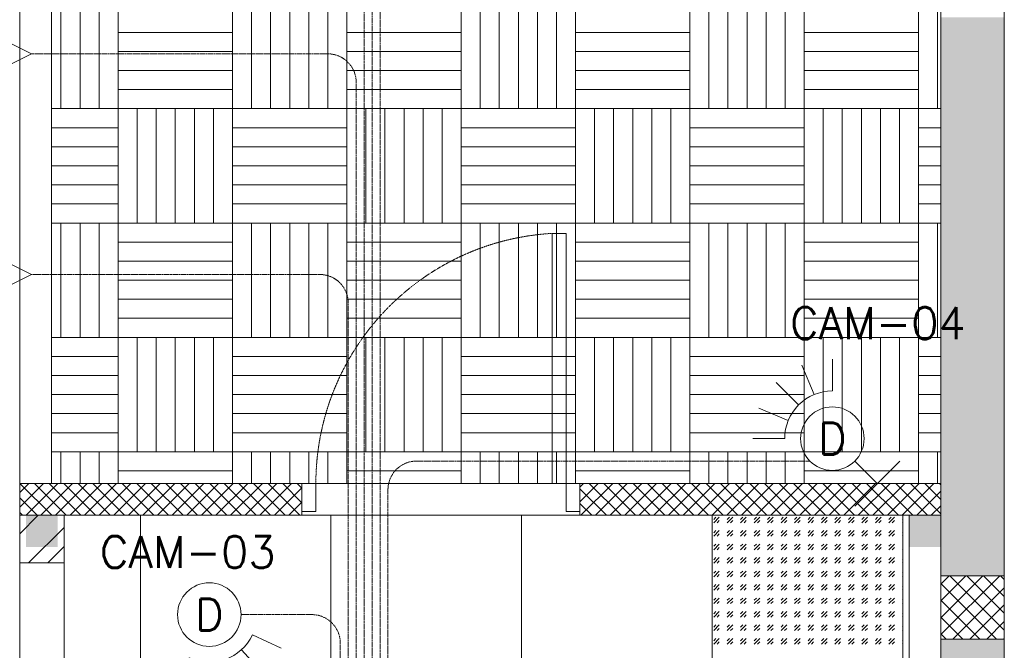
# Model space of a CAD drawing. Header units: millimetres. Extents: x -150 to 17700, y -13097 to 13830.
# Tile 65 of 67: x 14450 to 17550, y 9095 to 11080. Entities that reach past the tile are written whole.
import ezdxf
from ezdxf.enums import TextEntityAlignment as Align

# ---------------------------------------------------------------- set-up
doc = ezdxf.new("R2010")
doc.units = ezdxf.units.MM
doc.header["$MEASUREMENT"] = 0
for name, pattern in [('HIDDENX2', [0.75, 0.5, -0.25]), ('RCP XREF$0$( Hidden )', [0.375, 0.25, -0.125]), ('RCP XREF$0$HIDDEN2', [0.1875, 0.125, -0.0625])]:
    doc.linetypes.add(name, pattern=pattern)
doc.layers.get('0').update_dxf_attribs({"lineweight": 5})
for name, color, linetype, lineweight, true_color in [('M-MEP-ELIT-CABLE', 7, 'HIDDENX2', 20, 0x960000), ('M-MEP-ELIT-DEVICES', 5, 'Continuous', 20, 0x0000ff), ('M-MEP-ELTV-CABLE', 7, 'HIDDENX2', 20, 0x007d00), ('M-MEP-ELTV-CAM', 5, 'Continuous', 20, 0x0000ff), ('RCP XREF$0$a- flr dim 02', 9, 'Continuous', 0, 0x808080), ('RCP XREF$0$A-100MM (2)', 9, 'Continuous', 0, 0x808080), ('RCP XREF$0$A-140MM', 9, 'Continuous', 0, 0x808080), ('RCP XREF$0$A-BULKHEAD', 9, 'Continuous', 0, 0x808080), ('RCP XREF$0$A-CEILING-01', 9, 'Continuous', 0, 0x808080), ('RCP XREF$0$A-CEILING-02', 9, 'Continuous', 0, 0x808080), ('RCP XREF$0$A-CEILING-05', 9, 'Continuous', 0, 0x808080), ('RCP XREF$0$A-CEILING-06', 9, 'Continuous', 0, 0x808080), ('RCP XREF$0$A-LINTEL', 9, 'RCP XREF$0$( Hidden )', 0, 0x808080), ('RCP XREF$0$A-Wall & Column', 9, 'Continuous', 0, 0x808080), ('RCP XREF$0$door', 9, 'Continuous', 0, 0x808080), ('RCP XREF$0$EQ', 9, 'Continuous', 0, 0x808080), ('RCP XREF$0$ND_26_HATCH', 9, 'Continuous', 0, 0x808080), ('RCP XREF$0$WALL', 9, 'Continuous', 0, 0x808080)]:
    doc.layers.add(name, color=color, linetype=linetype, lineweight=lineweight, true_color=true_color)
doc.layers.add('M-MEP-GEN', color=7, linetype='Continuous', lineweight=5)
doc.styles.get("Standard").update_dxf_attribs({"font": 'romans.shx'})

# ---------------------------------------------------------------- blocks, each defined once
blk = doc.blocks.new('RCP XREF')
at = {"lineweight": 0, "true_color": 0x808080}
h = blk.add_hatch(color=8, dxfattribs=at)
h.dxf.hatch_style = 1
h.paths.add_polyline_path([(14470, 9520), (14570, 9520), (14570, 9420), (14470, 9420)])
h.paths.add_polyline_path([(17250, 9520), (17350, 9520), (17350, 9420), (17250, 9420)])
h.paths.add_polyline_path([(14470, 7708), (14570, 7708), (14570, 7608), (14470, 7608)])
h.paths.add_polyline_path([(14470, 5890), (14570, 5890), (14570, 5790), (14470, 5790)])
h.paths.add_polyline_path([(14470, 4080), (14570, 4080), (14570, 3980), (14470, 3980)])
h.paths.add_polyline_path([(15202, 2270), (15302, 2270), (15302, 2170), (15202, 2170)])
h.paths.add_polyline_path([(17250, 2270), (17350, 2270), (17350, 2170), (17250, 2170)])
h.paths.add_polyline_path([(17250, 4080), (17350, 4080), (17350, 3980), (17250, 3980)])
h.paths.add_polyline_path([(17250, 5890), (17350, 5890), (17350, 5790), (17250, 5790)])
h.paths.add_polyline_path([(17250, 7708), (17350, 7708), (17350, 7608), (17250, 7608)])
at = {"layer": 'RCP XREF$0$ND_26_HATCH', "lineweight": 0, "true_color": 0x808080, "transparency": 33554687}
h = blk.add_hatch(color=8, dxfattribs=at)
h.dxf.hatch_style = 1
h.paths.add_polyline_path([(17550, 5830), (17352, 5830), (17352, 5718.1), (17350.8, 3620), (17550, 3620)])
h.paths.add_polyline_path([(17550, 8211.4), (17350, 8211.4), (17350, 6030), (17550, 6030)])
h.paths.add_polyline_path([(17550, 9130), (17350, 9130), (17350, 8411.4), (17550, 8411.4)])
h.paths.add_polyline_path([(17550, 11087.2), (17350, 11087.2), (17350, 9330), (17550, 9330)])
h.paths.add_polyline_path([(17550, 13280), (17350, 13280), (17350, 11287.2), (17550, 11287.2)])
at = {"layer": 'RCP XREF$0$a- flr dim 02', "color": 8, "lineweight": 0, "true_color": 0x808080}
for p, q in [((17350, 9620), (16213.8, 9620)), ((16213.8, 9620), (16213.8, 9520)), ((16213.8, 9520), (17350, 9520)), ((17250, 9520), (17250, 3520))]:
    blk.add_line(p, q, dxfattribs=at)
at = {"layer": 'RCP XREF$0$A-100MM (2)', "color": 8, "linetype": 'Continuous', "lineweight": 0, "true_color": 0x808080, "transparency": 33554687}
for p, q in [((14450, 9591.4), (14478.6, 9620)), ((14450, 9545.5), (14524.5, 9620)), ((14550.7, 9520), (14450.7, 9620)), ((14470.5, 9520), (14570.5, 9620)), ((14596.6, 9520), (14496.6, 9620)), ((14516.4, 9520), (14616.4, 9620)), ((14642.6, 9520), (14542.6, 9620)), ((14562.4, 9520), (14662.4, 9620)), ((14688.5, 9520), (14588.5, 9620)), ((14608.4, 9520), (14708.4, 9620)), ((14734.5, 9520), (14634.5, 9620)), ((14654.3, 9520), (14754.3, 9620)), ((14780.5, 9520), (14680.5, 9620)), ((14700.3, 9520), (14800.3, 9620)), ((14826.4, 9520), (14726.4, 9620)), ((14746.3, 9520), (14846.3, 9620)), ((14872.4, 9520), (14772.4, 9620)), ((14792.2, 9520), (14892.2, 9620)), ((14918.4, 9520), (14818.4, 9620)), ((14838.2, 9520), (14938.2, 9620)), ((14964.3, 9520), (14864.3, 9620)), ((14884.1, 9520), (14984.1, 9620)), ((15010.3, 9520), (14910.3, 9620)), ((14930.1, 9520), (15030.1, 9620)), ((15056.2, 9520), (14956.2, 9620)), ((14976.1, 9520), (15076.1, 9620)), ((15102.2, 9520), (15002.2, 9620)), ((15022, 9520), (15122, 9620)), ((15148.2, 9520), (15048.2, 9620)), ((15068, 9520), (15168, 9620)), ((15194.1, 9520), (15094.1, 9620)), ((15114, 9520), (15214, 9620)), ((15240.1, 9520), (15140.1, 9620)), ((15159.9, 9520), (15259.9, 9620)), ((15286, 9520), (15186, 9620)), ((15205.9, 9520), (15305.9, 9620)), ((15332, 9520), (15232, 9620)), ((15338.8, 9559.2), (15278, 9620)), ((15338.8, 9605.2), (15323.9, 9620)), ((16213.8, 9608.7), (16225.1, 9620)), ((16213.8, 9562.7), (16271.1, 9620)), ((16217, 9520), (16317, 9620)), ((16343.2, 9520), (16243.2, 9620)), ((16263, 9520), (16363, 9620)), ((16389.1, 9520), (16289.1, 9620)), ((16309, 9520), (16409, 9620)), ((16435.1, 9520), (16335.1, 9620)), ((16354.9, 9520), (16454.9, 9620)), ((16481.1, 9520), (16381.1, 9620)), ((16400.9, 9520), (16500.9, 9620)), ((16527, 9520), (16427, 9620)), ((16446.9, 9520), (16546.9, 9620)), ((16573, 9520), (16473, 9620)), ((16492.8, 9520), (16592.8, 9620)), ((16618.9, 9520), (16518.9, 9620)), ((16538.8, 9520), (16638.8, 9620)), ((16664.9, 9520), (16564.9, 9620)), ((16584.7, 9520), (16684.7, 9620)), ((16710.9, 9520), (16610.9, 9620)), ((16630.7, 9520), (16730.7, 9620)), ((16756.8, 9520), (16656.8, 9620)), ((16676.7, 9520), (16776.7, 9620)), ((16802.8, 9520), (16702.8, 9620)), ((16722.6, 9520), (16822.6, 9620)), ((16848.8, 9520), (16748.8, 9620)), ((16768.6, 9520), (16868.6, 9620)), ((16894.7, 9520), (16794.7, 9620)), ((16814.5, 9520), (16914.5, 9620)), ((16940.7, 9520), (16840.7, 9620)), ((16860.5, 9520), (16960.5, 9620)), ((16986.6, 9520), (16886.6, 9620)), ((16906.5, 9520), (17006.5, 9620)), ((17032.6, 9520), (16932.6, 9620)), ((16952.4, 9520), (17052.4, 9620)), ((17078.6, 9520), (16978.6, 9620)), ((16998.4, 9520), (17098.4, 9620)), ((17124.5, 9520), (17024.5, 9620)), ((17044.4, 9520), (17144.4, 9620)), ((17170.5, 9520), (17070.5, 9620)), ((17090.3, 9520), (17190.3, 9620)), ((17216.4, 9520), (17116.4, 9620)), ((17136.3, 9520), (17236.3, 9620)), ((17262.4, 9520), (17162.4, 9620)), ((17182.2, 9520), (17282.2, 9620)), ((17308.4, 9520), (17208.4, 9620)), ((17228.2, 9520), (17328.2, 9620)), ((17350, 9524.3), (17254.3, 9620)), ((17350, 9570.3), (17300.3, 9620)), ((17350, 9616.3), (17346.3, 9620)), ((15251.8, 9520), (15338.8, 9606.9)), ((16297.2, 9520), (16213.8, 9603.4)), ((17274.2, 9520), (17350, 9595.8)), ((14504.7, 9520), (14450, 9574.7)), ((15297.8, 9520), (15338.8, 9561)), ((16251.2, 9520), (16213.8, 9557.4)), ((17320.1, 9520), (17350, 9549.9)), ((14458.7, 9520), (14450, 9528.7))]:
    blk.add_line(p, q, dxfattribs=at)
at = {"layer": 'RCP XREF$0$A-140MM', "color": 8, "linetype": 'Continuous', "lineweight": 0, "true_color": 0x808080}
for p, q in [((14450, 9462), (14508, 9520)), ((14478.2, 9370), (14590, 9481.8)), ((14538.3, 9370), (14590, 9421.7))]:
    blk.add_line(p, q, dxfattribs=at)
at = {"layer": 'RCP XREF$0$A-BULKHEAD', "color": 8, "lineweight": 0, "ltscale": 5, "true_color": 0x808080}
for p, q in [((14450, 9620), (14450, 12330)), ((14550, 12330), (14550, 9620)), ((14550, 9620), (14450, 9620))]:
    blk.add_line(p, q, dxfattribs=at)
at = {"layer": 'RCP XREF$0$A-CEILING-01', "color": 8, "lineweight": 0, "true_color": 0x808080}
for p, q in [((17350, 12980), (17350, 9620)), ((14550, 9620), (14550, 12330)), ((17350, 9620), (14550, 9620)), ((14590, 3520), (14590, 9520)), ((14590, 9520), (17230, 9520)), ((17230, 9520), (17230, 3520))]:
    blk.add_line(p, q, dxfattribs=at)
at = {"layer": 'RCP XREF$0$A-CEILING-02', "color": 8, "lineweight": 0, "true_color": 0x808080}
for p, q in [((16630, 9520), (17230, 9520)), ((16630, 8920), (16630, 9520)), ((17230, 9520), (17230, 8920))]:
    blk.add_line(p, q, dxfattribs=at)
at = {"layer": 'RCP XREF$0$A-CEILING-02', "color": 8, "linetype": 'Continuous', "lineweight": 0, "true_color": 0x808080}
for p, q in [((16635, 9496.6), (16652.7, 9514.3)), ((16635, 9507.2), (16642.1, 9514.3)), ((16645.6, 9496.6), (16652.7, 9503.7)), ((16677.4, 9496.6), (16695.1, 9514.3)), ((16677.4, 9507.2), (16684.5, 9514.3)), ((16688, 9496.6), (16695.1, 9503.7)), ((16719.9, 9496.6), (16737.5, 9514.3)), ((16719.9, 9507.2), (16726.9, 9514.3)), ((16730.5, 9496.6), (16737.5, 9503.7)), ((16762.3, 9496.6), (16780, 9514.3)), ((16762.3, 9507.2), (16769.4, 9514.3)), ((16772.9, 9496.6), (16780, 9503.7)), ((16804.7, 9496.6), (16822.4, 9514.3)), ((16804.7, 9507.2), (16811.8, 9514.3)), ((16815.3, 9496.6), (16822.4, 9503.7)), ((16847.1, 9496.6), (16864.8, 9514.3)), ((16847.1, 9507.2), (16854.2, 9514.3)), ((16857.7, 9496.6), (16864.8, 9503.7)), ((16889.6, 9496.6), (16907.2, 9514.3)), ((16889.6, 9507.2), (16896.6, 9514.3)), ((16900.2, 9496.6), (16907.2, 9503.7)), ((16932, 9496.6), (16949.7, 9514.3)), ((16932, 9507.2), (16939.1, 9514.3)), ((16942.6, 9496.6), (16949.7, 9503.7)), ((16974.4, 9496.6), (16992.1, 9514.3)), ((16974.4, 9507.2), (16981.5, 9514.3)), ((16985, 9496.6), (16992.1, 9503.7)), ((17016.8, 9496.6), (17034.5, 9514.3)), ((17016.8, 9507.2), (17023.9, 9514.3)), ((17027.5, 9496.6), (17034.5, 9503.7)), ((17059.3, 9496.6), (17077, 9514.3)), ((17059.3, 9507.2), (17066.3, 9514.3)), ((17069.9, 9496.6), (17077, 9503.7)), ((17101.7, 9496.6), (17119.4, 9514.3)), ((17101.7, 9507.2), (17108.8, 9514.3)), ((17112.3, 9496.6), (17119.4, 9503.7)), ((17144.1, 9496.6), (17161.8, 9514.3)), ((17144.1, 9507.2), (17151.2, 9514.3)), ((17154.7, 9496.6), (17161.8, 9503.7)), ((17186.6, 9496.6), (17204.2, 9514.3)), ((17186.6, 9507.2), (17193.6, 9514.3)), ((17197.2, 9496.6), (17204.2, 9503.7)), ((17229, 9507.2), (17230, 9508.2)), ((17229, 9496.6), (17230, 9497.6)), ((16635, 9454.2), (16652.7, 9471.9)), ((16635, 9464.8), (16642.1, 9471.9)), ((16645.6, 9454.2), (16652.7, 9461.3)), ((16677.4, 9454.2), (16695.1, 9471.9)), ((16677.4, 9464.8), (16684.5, 9471.9)), ((16688, 9454.2), (16695.1, 9461.3)), ((16719.9, 9454.2), (16737.5, 9471.9)), ((16719.9, 9464.8), (16726.9, 9471.9)), ((16730.5, 9454.2), (16737.5, 9461.3)), ((16762.3, 9454.2), (16780, 9471.9)), ((16762.3, 9464.8), (16769.4, 9471.9)), ((16772.9, 9454.2), (16780, 9461.3)), ((16804.7, 9454.2), (16822.4, 9471.9)), ((16804.7, 9464.8), (16811.8, 9471.9)), ((16815.3, 9454.2), (16822.4, 9461.3)), ((16847.1, 9454.2), (16864.8, 9471.9)), ((16847.1, 9464.8), (16854.2, 9471.9)), ((16857.7, 9454.2), (16864.8, 9461.3)), ((16889.6, 9454.2), (16907.2, 9471.9)), ((16889.6, 9464.8), (16896.6, 9471.9)), ((16900.2, 9454.2), (16907.2, 9461.3)), ((16932, 9454.2), (16949.7, 9471.9)), ((16932, 9464.8), (16939.1, 9471.9)), ((16942.6, 9454.2), (16949.7, 9461.3)), ((16974.4, 9454.2), (16992.1, 9471.9)), ((16974.4, 9464.8), (16981.5, 9471.9)), ((16985, 9454.2), (16992.1, 9461.3)), ((17016.8, 9454.2), (17034.5, 9471.9)), ((17016.8, 9464.8), (17023.9, 9471.9)), ((17027.5, 9454.2), (17034.5, 9461.3)), ((17059.3, 9454.2), (17077, 9471.9)), ((17059.3, 9464.8), (17066.3, 9471.9)), ((17069.9, 9454.2), (17077, 9461.3)), ((17101.7, 9454.2), (17119.4, 9471.9)), ((17101.7, 9464.8), (17108.8, 9471.9)), ((17112.3, 9454.2), (17119.4, 9461.3)), ((17144.1, 9454.2), (17161.8, 9471.9)), ((17144.1, 9464.8), (17151.2, 9471.9)), ((17154.7, 9454.2), (17161.8, 9461.3)), ((17186.6, 9454.2), (17204.2, 9471.9)), ((17186.6, 9464.8), (17193.6, 9471.9)), ((17197.2, 9454.2), (17204.2, 9461.3)), ((17229, 9464.8), (17230, 9465.8)), ((17229, 9454.2), (17230, 9455.2)), ((16635, 9411.8), (16652.7, 9429.4)), ((16635, 9422.4), (16642.1, 9429.4)), ((16677.4, 9411.8), (16695.1, 9429.4)), ((16677.4, 9422.4), (16684.5, 9429.4)), ((16719.9, 9411.8), (16737.5, 9429.4)), ((16719.9, 9422.4), (16726.9, 9429.4)), ((16762.3, 9411.8), (16780, 9429.4)), ((16762.3, 9422.4), (16769.4, 9429.4)), ((16804.7, 9411.8), (16822.4, 9429.4)), ((16804.7, 9422.4), (16811.8, 9429.4)), ((16847.1, 9411.8), (16864.8, 9429.4)), ((16847.1, 9422.4), (16854.2, 9429.4)), ((16889.6, 9411.8), (16907.2, 9429.4)), ((16889.6, 9422.4), (16896.6, 9429.4)), ((16932, 9411.8), (16949.7, 9429.4)), ((16932, 9422.4), (16939.1, 9429.4)), ((16974.4, 9411.8), (16992.1, 9429.4)), ((16974.4, 9422.4), (16981.5, 9429.4)), ((17016.8, 9411.8), (17034.5, 9429.4)), ((17016.8, 9422.4), (17023.9, 9429.4)), ((17059.3, 9411.8), (17077, 9429.4)), ((17059.3, 9422.4), (17066.3, 9429.4)), ((17101.7, 9411.8), (17119.4, 9429.4)), ((17101.7, 9422.4), (17108.8, 9429.4)), ((17144.1, 9411.8), (17161.8, 9429.4)), ((17144.1, 9422.4), (17151.2, 9429.4)), ((17186.6, 9411.8), (17204.2, 9429.4)), ((17186.6, 9422.4), (17193.6, 9429.4)), ((16645.6, 9411.8), (16652.7, 9418.8)), ((16688, 9411.8), (16695.1, 9418.8)), ((16730.5, 9411.8), (16737.5, 9418.8)), ((16772.9, 9411.8), (16780, 9418.8)), ((16815.3, 9411.8), (16822.4, 9418.8)), ((16857.7, 9411.8), (16864.8, 9418.8)), ((16900.2, 9411.8), (16907.2, 9418.8)), ((16942.6, 9411.8), (16949.7, 9418.8)), ((16985, 9411.8), (16992.1, 9418.8)), ((17027.5, 9411.8), (17034.5, 9418.8)), ((17069.9, 9411.8), (17077, 9418.8)), ((17112.3, 9411.8), (17119.4, 9418.8)), ((17154.7, 9411.8), (17161.8, 9418.8)), ((17197.2, 9411.8), (17204.2, 9418.8)), ((17229, 9422.4), (17230, 9423.4)), ((17229, 9411.8), (17230, 9412.8)), ((16635, 9369.3), (16652.7, 9387)), ((16635, 9379.9), (16642.1, 9387)), ((16645.6, 9369.3), (16652.7, 9376.4)), ((16677.4, 9369.3), (16695.1, 9387)), ((16677.4, 9379.9), (16684.5, 9387)), ((16688, 9369.3), (16695.1, 9376.4)), ((16719.9, 9369.3), (16737.5, 9387)), ((16719.9, 9379.9), (16726.9, 9387)), ((16730.5, 9369.3), (16737.5, 9376.4)), ((16762.3, 9369.3), (16780, 9387)), ((16762.3, 9379.9), (16769.4, 9387)), ((16772.9, 9369.3), (16780, 9376.4)), ((16804.7, 9369.3), (16822.4, 9387)), ((16804.7, 9379.9), (16811.8, 9387)), ((16815.3, 9369.3), (16822.4, 9376.4)), ((16847.1, 9369.3), (16864.8, 9387)), ((16847.1, 9379.9), (16854.2, 9387)), ((16857.7, 9369.3), (16864.8, 9376.4)), ((16889.6, 9369.3), (16907.2, 9387)), ((16889.6, 9379.9), (16896.6, 9387)), ((16900.2, 9369.3), (16907.2, 9376.4)), ((16932, 9369.3), (16949.7, 9387)), ((16932, 9379.9), (16939.1, 9387)), ((16942.6, 9369.3), (16949.7, 9376.4)), ((16974.4, 9369.3), (16992.1, 9387)), ((16974.4, 9379.9), (16981.5, 9387)), ((16985, 9369.3), (16992.1, 9376.4)), ((17016.8, 9369.3), (17034.5, 9387)), ((17016.8, 9379.9), (17023.9, 9387)), ((17027.5, 9369.3), (17034.5, 9376.4)), ((17059.3, 9369.3), (17077, 9387)), ((17059.3, 9379.9), (17066.3, 9387)), ((17069.9, 9369.3), (17077, 9376.4)), ((17101.7, 9369.3), (17119.4, 9387)), ((17101.7, 9379.9), (17108.8, 9387)), ((17112.3, 9369.3), (17119.4, 9376.4)), ((17144.1, 9369.3), (17161.8, 9387)), ((17144.1, 9379.9), (17151.2, 9387)), ((17154.7, 9369.3), (17161.8, 9376.4)), ((17186.6, 9369.3), (17204.2, 9387)), ((17186.6, 9379.9), (17193.6, 9387)), ((17197.2, 9369.3), (17204.2, 9376.4)), ((17229, 9379.9), (17230, 9381)), ((17229, 9369.3), (17230, 9370.4)), ((16635, 9326.9), (16652.7, 9344.6)), ((16635, 9337.5), (16642.1, 9344.6)), ((16645.6, 9326.9), (16652.7, 9334)), ((16677.4, 9326.9), (16695.1, 9344.6)), ((16677.4, 9337.5), (16684.5, 9344.6)), ((16688, 9326.9), (16695.1, 9334)), ((16719.9, 9326.9), (16737.5, 9344.6)), ((16719.9, 9337.5), (16726.9, 9344.6)), ((16730.5, 9326.9), (16737.5, 9334)), ((16762.3, 9326.9), (16780, 9344.6)), ((16762.3, 9337.5), (16769.4, 9344.6)), ((16772.9, 9326.9), (16780, 9334)), ((16804.7, 9326.9), (16822.4, 9344.6)), ((16804.7, 9337.5), (16811.8, 9344.6)), ((16815.3, 9326.9), (16822.4, 9334)), ((16847.1, 9326.9), (16864.8, 9344.6)), ((16847.1, 9337.5), (16854.2, 9344.6)), ((16857.7, 9326.9), (16864.8, 9334)), ((16889.6, 9326.9), (16907.2, 9344.6)), ((16889.6, 9337.5), (16896.6, 9344.6)), ((16900.2, 9326.9), (16907.2, 9334)), ((16932, 9326.9), (16949.7, 9344.6)), ((16932, 9337.5), (16939.1, 9344.6)), ((16942.6, 9326.9), (16949.7, 9334)), ((16974.4, 9326.9), (16992.1, 9344.6)), ((16974.4, 9337.5), (16981.5, 9344.6)), ((16985, 9326.9), (16992.1, 9334)), ((17016.8, 9326.9), (17034.5, 9344.6)), ((17016.8, 9337.5), (17023.9, 9344.6)), ((17027.5, 9326.9), (17034.5, 9334)), ((17059.3, 9326.9), (17077, 9344.6)), ((17059.3, 9337.5), (17066.3, 9344.6)), ((17069.9, 9326.9), (17077, 9334)), ((17101.7, 9326.9), (17119.4, 9344.6)), ((17101.7, 9337.5), (17108.8, 9344.6)), ((17112.3, 9326.9), (17119.4, 9334)), ((17144.1, 9326.9), (17161.8, 9344.6)), ((17144.1, 9337.5), (17151.2, 9344.6)), ((17154.7, 9326.9), (17161.8, 9334)), ((17186.6, 9326.9), (17204.2, 9344.6)), ((17186.6, 9337.5), (17193.6, 9344.6)), ((17197.2, 9326.9), (17204.2, 9334)), ((17229, 9337.5), (17230, 9338.5)), ((16635, 9284.5), (16652.7, 9302.2)), ((16635, 9295.1), (16642.1, 9302.2)), ((16677.4, 9284.5), (16695.1, 9302.2)), ((16677.4, 9295.1), (16684.5, 9302.2)), ((16719.9, 9284.5), (16737.5, 9302.2)), ((16719.9, 9295.1), (16726.9, 9302.2)), ((16762.3, 9284.5), (16780, 9302.2)), ((16762.3, 9295.1), (16769.4, 9302.2)), ((16804.7, 9284.5), (16822.4, 9302.2)), ((16804.7, 9295.1), (16811.8, 9302.2)), ((16847.1, 9284.5), (16864.8, 9302.2)), ((16847.1, 9295.1), (16854.2, 9302.2)), ((16889.6, 9284.5), (16907.2, 9302.2)), ((16889.6, 9295.1), (16896.6, 9302.2)), ((16932, 9284.5), (16949.7, 9302.2)), ((16932, 9295.1), (16939.1, 9302.2)), ((16974.4, 9284.5), (16992.1, 9302.2)), ((16974.4, 9295.1), (16981.5, 9302.2)), ((17016.8, 9284.5), (17034.5, 9302.2)), ((17016.8, 9295.1), (17023.9, 9302.2)), ((17059.3, 9284.5), (17077, 9302.2)), ((17059.3, 9295.1), (17066.3, 9302.2)), ((17101.7, 9284.5), (17119.4, 9302.2)), ((17101.7, 9295.1), (17108.8, 9302.2)), ((17144.1, 9284.5), (17161.8, 9302.2)), ((17144.1, 9295.1), (17151.2, 9302.2)), ((17186.6, 9284.5), (17204.2, 9302.2)), ((17186.6, 9295.1), (17193.6, 9302.2)), ((17229, 9326.9), (17230, 9327.9)), ((16645.6, 9284.5), (16652.7, 9291.6)), ((16688, 9284.5), (16695.1, 9291.6)), ((16730.5, 9284.5), (16737.5, 9291.6)), ((16772.9, 9284.5), (16780, 9291.6)), ((16815.3, 9284.5), (16822.4, 9291.6)), ((16857.7, 9284.5), (16864.8, 9291.6)), ((16900.2, 9284.5), (16907.2, 9291.6)), ((16942.6, 9284.5), (16949.7, 9291.6)), ((16985, 9284.5), (16992.1, 9291.6)), ((17027.5, 9284.5), (17034.5, 9291.6)), ((17069.9, 9284.5), (17077, 9291.6)), ((17112.3, 9284.5), (17119.4, 9291.6)), ((17154.7, 9284.5), (17161.8, 9291.6)), ((17197.2, 9284.5), (17204.2, 9291.6)), ((17229, 9295.1), (17230, 9296.1)), ((17229, 9284.5), (17230, 9285.5)), ((16635, 9242.1), (16652.7, 9259.7)), ((16635, 9252.7), (16642.1, 9259.7)), ((16645.6, 9242.1), (16652.7, 9249.1)), ((16677.4, 9242.1), (16695.1, 9259.7)), ((16677.4, 9252.7), (16684.5, 9259.7)), ((16688, 9242.1), (16695.1, 9249.1)), ((16719.9, 9242.1), (16737.5, 9259.7)), ((16719.9, 9252.7), (16726.9, 9259.7)), ((16730.5, 9242.1), (16737.5, 9249.1)), ((16762.3, 9242.1), (16780, 9259.7)), ((16762.3, 9252.7), (16769.4, 9259.7)), ((16772.9, 9242.1), (16780, 9249.1)), ((16804.7, 9242.1), (16822.4, 9259.7)), ((16804.7, 9252.7), (16811.8, 9259.7)), ((16815.3, 9242.1), (16822.4, 9249.1)), ((16847.1, 9242.1), (16864.8, 9259.7)), ((16847.1, 9252.7), (16854.2, 9259.7)), ((16857.7, 9242.1), (16864.8, 9249.1)), ((16889.6, 9242.1), (16907.2, 9259.7)), ((16889.6, 9252.7), (16896.6, 9259.7)), ((16900.2, 9242.1), (16907.2, 9249.1)), ((16932, 9242.1), (16949.7, 9259.7)), ((16932, 9252.7), (16939.1, 9259.7)), ((16942.6, 9242.1), (16949.7, 9249.1)), ((16974.4, 9242.1), (16992.1, 9259.7)), ((16974.4, 9252.7), (16981.5, 9259.7)), ((16985, 9242.1), (16992.1, 9249.1)), ((17016.8, 9242.1), (17034.5, 9259.7)), ((17016.8, 9252.7), (17023.9, 9259.7)), ((17027.5, 9242.1), (17034.5, 9249.1)), ((17059.3, 9242.1), (17077, 9259.7)), ((17059.3, 9252.7), (17066.3, 9259.7)), ((17069.9, 9242.1), (17077, 9249.1)), ((17101.7, 9242.1), (17119.4, 9259.7)), ((17101.7, 9252.7), (17108.8, 9259.7)), ((17112.3, 9242.1), (17119.4, 9249.1)), ((17144.1, 9242.1), (17161.8, 9259.7)), ((17144.1, 9252.7), (17151.2, 9259.7)), ((17154.7, 9242.1), (17161.8, 9249.1)), ((17186.6, 9242.1), (17204.2, 9259.7)), ((17186.6, 9252.7), (17193.6, 9259.7)), ((17197.2, 9242.1), (17204.2, 9249.1)), ((17229, 9252.7), (17230, 9253.7)), ((17229, 9242.1), (17230, 9243.1)), ((16635, 9199.6), (16652.7, 9217.3)), ((16635, 9210.2), (16642.1, 9217.3)), ((16677.4, 9199.6), (16695.1, 9217.3)), ((16677.4, 9210.2), (16684.5, 9217.3)), ((16719.9, 9199.6), (16737.5, 9217.3)), ((16719.9, 9210.2), (16726.9, 9217.3)), ((16762.3, 9199.6), (16780, 9217.3)), ((16762.3, 9210.2), (16769.4, 9217.3)), ((16804.7, 9199.6), (16822.4, 9217.3)), ((16804.7, 9210.2), (16811.8, 9217.3)), ((16847.1, 9199.6), (16864.8, 9217.3)), ((16847.1, 9210.2), (16854.2, 9217.3)), ((16889.6, 9199.6), (16907.2, 9217.3)), ((16889.6, 9210.2), (16896.6, 9217.3)), ((16932, 9199.6), (16949.7, 9217.3)), ((16932, 9210.2), (16939.1, 9217.3)), ((16974.4, 9199.6), (16992.1, 9217.3)), ((16974.4, 9210.2), (16981.5, 9217.3)), ((17016.8, 9199.6), (17034.5, 9217.3)), ((17016.8, 9210.2), (17023.9, 9217.3)), ((17059.3, 9199.6), (17077, 9217.3)), ((17059.3, 9210.2), (17066.3, 9217.3)), ((17101.7, 9199.6), (17119.4, 9217.3)), ((17101.7, 9210.2), (17108.8, 9217.3)), ((17144.1, 9199.6), (17161.8, 9217.3)), ((17144.1, 9210.2), (17151.2, 9217.3)), ((17186.6, 9199.6), (17204.2, 9217.3)), ((17186.6, 9210.2), (17193.6, 9217.3)), ((17229, 9210.2), (17230, 9211.3)), ((16645.6, 9199.6), (16652.7, 9206.7)), ((16688, 9199.6), (16695.1, 9206.7)), ((16730.5, 9199.6), (16737.5, 9206.7)), ((16772.9, 9199.6), (16780, 9206.7)), ((16815.3, 9199.6), (16822.4, 9206.7)), ((16857.7, 9199.6), (16864.8, 9206.7)), ((16900.2, 9199.6), (16907.2, 9206.7)), ((16942.6, 9199.6), (16949.7, 9206.7)), ((16985, 9199.6), (16992.1, 9206.7)), ((17027.5, 9199.6), (17034.5, 9206.7)), ((17069.9, 9199.6), (17077, 9206.7)), ((17112.3, 9199.6), (17119.4, 9206.7)), ((17154.7, 9199.6), (17161.8, 9206.7)), ((17197.2, 9199.6), (17204.2, 9206.7)), ((17229, 9199.6), (17230, 9200.7)), ((16635, 9157.2), (16652.7, 9174.9)), ((16635, 9167.8), (16642.1, 9174.9)), ((16645.6, 9157.2), (16652.7, 9164.3)), ((16677.4, 9157.2), (16695.1, 9174.9)), ((16677.4, 9167.8), (16684.5, 9174.9)), ((16688, 9157.2), (16695.1, 9164.3)), ((16719.9, 9157.2), (16737.5, 9174.9)), ((16719.9, 9167.8), (16726.9, 9174.9)), ((16730.5, 9157.2), (16737.5, 9164.3)), ((16762.3, 9157.2), (16780, 9174.9)), ((16762.3, 9167.8), (16769.4, 9174.9)), ((16772.9, 9157.2), (16780, 9164.3)), ((16804.7, 9157.2), (16822.4, 9174.9)), ((16804.7, 9167.8), (16811.8, 9174.9)), ((16815.3, 9157.2), (16822.4, 9164.3)), ((16847.1, 9157.2), (16864.8, 9174.9)), ((16847.1, 9167.8), (16854.2, 9174.9)), ((16857.7, 9157.2), (16864.8, 9164.3)), ((16889.6, 9157.2), (16907.2, 9174.9)), ((16889.6, 9167.8), (16896.6, 9174.9)), ((16900.2, 9157.2), (16907.2, 9164.3)), ((16932, 9157.2), (16949.7, 9174.9)), ((16932, 9167.8), (16939.1, 9174.9)), ((16942.6, 9157.2), (16949.7, 9164.3)), ((16974.4, 9157.2), (16992.1, 9174.9)), ((16974.4, 9167.8), (16981.5, 9174.9)), ((16985, 9157.2), (16992.1, 9164.3)), ((17016.8, 9157.2), (17034.5, 9174.9)), ((17016.8, 9167.8), (17023.9, 9174.9)), ((17027.5, 9157.2), (17034.5, 9164.3)), ((17059.3, 9157.2), (17077, 9174.9)), ((17059.3, 9167.8), (17066.3, 9174.9)), ((17069.9, 9157.2), (17077, 9164.3)), ((17101.7, 9157.2), (17119.4, 9174.9)), ((17101.7, 9167.8), (17108.8, 9174.9)), ((17112.3, 9157.2), (17119.4, 9164.3)), ((17144.1, 9157.2), (17161.8, 9174.9)), ((17144.1, 9167.8), (17151.2, 9174.9)), ((17154.7, 9157.2), (17161.8, 9164.3)), ((17186.6, 9157.2), (17204.2, 9174.9)), ((17186.6, 9167.8), (17193.6, 9174.9)), ((17197.2, 9157.2), (17204.2, 9164.3)), ((17229, 9167.8), (17230, 9168.8)), ((17229, 9157.2), (17230, 9158.2)), ((16635, 9114.8), (16652.7, 9132.5)), ((16635, 9125.4), (16642.1, 9132.5)), ((16645.6, 9114.8), (16652.7, 9121.8)), ((16677.4, 9114.8), (16695.1, 9132.5)), ((16677.4, 9125.4), (16684.5, 9132.5)), ((16688, 9114.8), (16695.1, 9121.8)), ((16719.9, 9114.8), (16737.5, 9132.5)), ((16719.9, 9125.4), (16726.9, 9132.5)), ((16730.5, 9114.8), (16737.5, 9121.8)), ((16762.3, 9114.8), (16780, 9132.5)), ((16762.3, 9125.4), (16769.4, 9132.5)), ((16772.9, 9114.8), (16780, 9121.8)), ((16804.7, 9114.8), (16822.4, 9132.5)), ((16804.7, 9125.4), (16811.8, 9132.5)), ((16815.3, 9114.8), (16822.4, 9121.8)), ((16847.1, 9114.8), (16864.8, 9132.5)), ((16847.1, 9125.4), (16854.2, 9132.5)), ((16857.7, 9114.8), (16864.8, 9121.8)), ((16889.6, 9114.8), (16907.2, 9132.5)), ((16889.6, 9125.4), (16896.6, 9132.5)), ((16900.2, 9114.8), (16907.2, 9121.8)), ((16932, 9114.8), (16949.7, 9132.5)), ((16932, 9125.4), (16939.1, 9132.5)), ((16942.6, 9114.8), (16949.7, 9121.8)), ((16974.4, 9114.8), (16992.1, 9132.5)), ((16974.4, 9125.4), (16981.5, 9132.5)), ((16985, 9114.8), (16992.1, 9121.8)), ((17016.8, 9114.8), (17034.5, 9132.5)), ((17016.8, 9125.4), (17023.9, 9132.5)), ((17027.5, 9114.8), (17034.5, 9121.8)), ((17059.3, 9114.8), (17077, 9132.5)), ((17059.3, 9125.4), (17066.3, 9132.5)), ((17069.9, 9114.8), (17077, 9121.8)), ((17101.7, 9114.8), (17119.4, 9132.5)), ((17101.7, 9125.4), (17108.8, 9132.5)), ((17112.3, 9114.8), (17119.4, 9121.8)), ((17144.1, 9114.8), (17161.8, 9132.5)), ((17144.1, 9125.4), (17151.2, 9132.5)), ((17154.7, 9114.8), (17161.8, 9121.8)), ((17186.6, 9114.8), (17204.2, 9132.5)), ((17186.6, 9125.4), (17193.6, 9132.5)), ((17197.2, 9114.8), (17204.2, 9121.8)), ((17229, 9125.4), (17230, 9126.4)), ((17229, 9114.8), (17230, 9115.8))]:
    blk.add_line(p, q, dxfattribs=at)
at = {"layer": 'RCP XREF$0$A-CEILING-05', "color": 8, "linetype": 'Continuous', "lineweight": 0, "true_color": 0x808080}
for p, q in [((14830, 3520), (14830, 9520)), ((15430, 3520), (15430, 9520)), ((16030, 3520), (16030, 9520)), ((16630, 3520), (16630, 9520))]:
    blk.add_line(p, q, dxfattribs=at)
at = {"layer": 'RCP XREF$0$A-CEILING-06', "color": 8, "linetype": 'Continuous', "lineweight": 0, "true_color": 0x808080}
for p, q in [((14580, 10800), (14580, 11160)), ((14640, 10800), (14640, 11160)), ((14700, 10800), (14700, 11160)), ((14760, 10800), (14760, 11160)), ((15120, 10800), (15120, 11160)), ((15180, 10800), (15180, 11160)), ((15240, 10800), (15240, 11160)), ((15300, 10800), (15300, 11160)), ((15360, 10800), (15360, 11160)), ((15420, 10800), (15420, 11160)), ((15480, 10800), (15480, 11160)), ((15840, 10800), (15840, 11160)), ((15900, 10800), (15900, 11160)), ((15960, 10800), (15960, 11160)), ((16020, 10800), (16020, 11160)), ((16080, 10800), (16080, 11160)), ((16140, 10800), (16140, 11160)), ((16200, 10800), (16200, 11160)), ((16560, 10800), (16560, 11160)), ((16620, 10800), (16620, 11160)), ((16680, 10800), (16680, 11160)), ((16740, 10800), (16740, 11160)), ((16800, 10800), (16800, 11160)), ((16860, 10800), (16860, 11160)), ((16920, 10800), (16920, 11160)), ((17280, 10800), (17280, 11160)), ((17340, 10800), (17340, 11160)), ((14760, 11040), (15120, 11040)), ((15480, 11040), (15840, 11040)), ((16200, 11040), (16560, 11040)), ((16920, 11040), (17280, 11040)), ((14760, 10980), (15120, 10980)), ((15480, 10980), (15840, 10980)), ((16200, 10980), (16560, 10980)), ((16920, 10980), (17280, 10980)), ((14760, 10920), (15120, 10920)), ((15480, 10920), (15840, 10920)), ((16200, 10920), (16560, 10920)), ((16920, 10920), (17280, 10920)), ((14760, 10860), (15120, 10860)), ((15480, 10860), (15840, 10860)), ((16200, 10860), (16560, 10860)), ((16920, 10860), (17280, 10860)), ((14550, 10800), (14760, 10800)), ((14760, 10440), (14760, 10800)), ((14760, 10800), (15120, 10800)), ((14820, 10440), (14820, 10800)), ((14880, 10440), (14880, 10800)), ((14940, 10440), (14940, 10800)), ((15000, 10440), (15000, 10800)), ((15060, 10440), (15060, 10800)), ((15120, 10440), (15120, 10800)), ((15120, 10800), (15480, 10800)), ((15480, 10440), (15480, 10800)), ((15480, 10800), (15840, 10800)), ((15540, 10440), (15540, 10800)), ((15600, 10440), (15600, 10800)), ((15660, 10440), (15660, 10800)), ((15720, 10440), (15720, 10800)), ((15780, 10440), (15780, 10800)), ((15840, 10440), (15840, 10800)), ((15840, 10800), (16200, 10800)), ((16200, 10440), (16200, 10800)), ((16200, 10800), (16560, 10800)), ((16260, 10440), (16260, 10800)), ((16320, 10440), (16320, 10800)), ((16380, 10440), (16380, 10800)), ((16440, 10440), (16440, 10800)), ((16500, 10440), (16500, 10800)), ((16560, 10440), (16560, 10800)), ((16560, 10800), (16920, 10800)), ((16920, 10440), (16920, 10800)), ((16920, 10800), (17280, 10800)), ((16980, 10440), (16980, 10800)), ((17040, 10440), (17040, 10800)), ((17100, 10440), (17100, 10800)), ((17160, 10440), (17160, 10800)), ((17220, 10440), (17220, 10800)), ((17280, 10440), (17280, 10800)), ((17280, 10800), (17350, 10800)), ((14550, 10740), (14760, 10740)), ((15120, 10740), (15480, 10740)), ((15840, 10740), (16200, 10740)), ((16560, 10740), (16920, 10740)), ((17280, 10740), (17350, 10740)), ((14550, 10680), (14760, 10680)), ((15120, 10680), (15480, 10680)), ((15840, 10680), (16200, 10680)), ((16560, 10680), (16920, 10680)), ((17280, 10680), (17350, 10680)), ((14550, 10620), (14760, 10620)), ((15120, 10620), (15480, 10620)), ((15840, 10620), (16200, 10620)), ((16560, 10620), (16920, 10620)), ((17280, 10620), (17350, 10620)), ((14550, 10560), (14760, 10560)), ((15120, 10560), (15480, 10560)), ((15840, 10560), (16200, 10560)), ((16560, 10560), (16920, 10560)), ((17280, 10560), (17350, 10560)), ((14550, 10500), (14760, 10500)), ((15120, 10500), (15480, 10500)), ((15840, 10500), (16200, 10500)), ((16560, 10500), (16920, 10500)), ((17280, 10500), (17350, 10500)), ((14550, 10440), (14760, 10440)), ((14580, 10080), (14580, 10440)), ((14640, 10080), (14640, 10440)), ((14700, 10080), (14700, 10440)), ((14760, 10080), (14760, 10440)), ((14760, 10440), (15120, 10440)), ((15120, 10080), (15120, 10440)), ((15120, 10440), (15480, 10440)), ((15180, 10080), (15180, 10440)), ((15240, 10080), (15240, 10440)), ((15300, 10080), (15300, 10440)), ((15360, 10080), (15360, 10440)), ((15420, 10080), (15420, 10440)), ((15480, 10080), (15480, 10440)), ((15480, 10440), (15840, 10440)), ((15840, 10080), (15840, 10440)), ((15840, 10440), (16200, 10440)), ((15900, 10080), (15900, 10440)), ((15960, 10080), (15960, 10440)), ((16020, 10080), (16020, 10440)), ((16080, 10080), (16080, 10440)), ((16140, 10080), (16140, 10440)), ((16200, 10080), (16200, 10440)), ((16200, 10440), (16560, 10440)), ((16560, 10080), (16560, 10440)), ((16560, 10440), (16920, 10440)), ((16620, 10080), (16620, 10440)), ((16680, 10080), (16680, 10440)), ((16740, 10080), (16740, 10440)), ((16800, 10080), (16800, 10440)), ((16860, 10080), (16860, 10440)), ((16920, 10080), (16920, 10440)), ((16920, 10440), (17280, 10440)), ((17280, 10080), (17280, 10440)), ((17280, 10440), (17350, 10440)), ((17340, 10080), (17340, 10440)), ((14760, 10380), (15120, 10380)), ((15480, 10380), (15840, 10380)), ((16200, 10380), (16560, 10380)), ((16920, 10380), (17280, 10380)), ((14760, 10320), (15120, 10320)), ((15480, 10320), (15840, 10320)), ((16200, 10320), (16560, 10320)), ((16920, 10320), (17280, 10320)), ((14760, 10260), (15120, 10260)), ((15480, 10260), (15840, 10260)), ((16200, 10260), (16560, 10260)), ((16920, 10260), (17280, 10260)), ((14760, 10200), (15120, 10200)), ((15480, 10200), (15840, 10200)), ((16200, 10200), (16560, 10200)), ((16920, 10200), (17280, 10200)), ((14760, 10140), (15120, 10140)), ((15480, 10140), (15840, 10140)), ((16200, 10140), (16560, 10140)), ((16920, 10140), (17280, 10140)), ((14550, 10080), (14760, 10080)), ((14760, 9720), (14760, 10080)), ((14760, 10080), (15120, 10080)), ((14820, 9720), (14820, 10080)), ((14880, 9720), (14880, 10080)), ((14940, 9720), (14940, 10080)), ((15000, 9720), (15000, 10080)), ((15060, 9720), (15060, 10080)), ((15120, 9720), (15120, 10080)), ((15120, 10080), (15480, 10080)), ((15480, 9720), (15480, 10080)), ((15480, 10080), (15840, 10080)), ((15540, 9720), (15540, 10080)), ((15600, 9720), (15600, 10080)), ((15660, 9720), (15660, 10080)), ((15720, 9720), (15720, 10080)), ((15780, 9720), (15780, 10080)), ((15840, 9720), (15840, 10080)), ((15840, 10080), (16200, 10080)), ((16200, 9720), (16200, 10080)), ((16200, 10080), (16560, 10080)), ((16260, 9720), (16260, 10080)), ((16320, 9720), (16320, 10080)), ((16380, 9720), (16380, 10080)), ((16440, 9720), (16440, 10080)), ((16500, 9720), (16500, 10080)), ((16560, 9720), (16560, 10080)), ((16560, 10080), (16920, 10080)), ((16920, 9720), (16920, 10080)), ((16920, 10080), (17280, 10080)), ((16980, 9720), (16980, 10080)), ((17040, 9720), (17040, 10080)), ((17100, 9720), (17100, 10080)), ((17160, 9720), (17160, 10080)), ((17220, 9720), (17220, 10080)), ((17280, 9720), (17280, 10080)), ((17280, 10080), (17350, 10080)), ((14550, 10020), (14760, 10020)), ((15120, 10020), (15480, 10020)), ((15840, 10020), (16200, 10020)), ((16560, 10020), (16920, 10020)), ((17280, 10020), (17350, 10020)), ((14550, 9960), (14760, 9960)), ((15120, 9960), (15480, 9960)), ((15840, 9960), (16200, 9960)), ((16560, 9960), (16920, 9960)), ((17280, 9960), (17350, 9960)), ((14550, 9900), (14760, 9900)), ((15120, 9900), (15480, 9900)), ((15840, 9900), (16200, 9900)), ((16560, 9900), (16920, 9900)), ((17280, 9900), (17350, 9900)), ((14550, 9840), (14760, 9840)), ((15120, 9840), (15480, 9840)), ((15840, 9840), (16200, 9840)), ((16560, 9840), (16920, 9840)), ((17280, 9840), (17350, 9840)), ((14550, 9780), (14760, 9780)), ((15120, 9780), (15480, 9780)), ((15840, 9780), (16200, 9780)), ((16560, 9780), (16920, 9780)), ((17280, 9780), (17350, 9780)), ((14550, 9720), (14760, 9720)), ((14580, 9620), (14580, 9720)), ((14640, 9620), (14640, 9720)), ((14700, 9620), (14700, 9720)), ((14760, 9620), (14760, 9720)), ((14760, 9720), (15120, 9720)), ((15120, 9620), (15120, 9720)), ((15120, 9720), (15480, 9720)), ((15180, 9620), (15180, 9720)), ((15240, 9620), (15240, 9720)), ((15300, 9620), (15300, 9720)), ((15360, 9620), (15360, 9720)), ((15420, 9620), (15420, 9720)), ((15480, 9620), (15480, 9720)), ((15480, 9720), (15840, 9720)), ((15840, 9620), (15840, 9720)), ((15840, 9720), (16200, 9720)), ((15900, 9620), (15900, 9720)), ((15960, 9620), (15960, 9720)), ((16020, 9620), (16020, 9720)), ((16080, 9620), (16080, 9720)), ((16140, 9620), (16140, 9720)), ((16200, 9620), (16200, 9720)), ((16200, 9720), (16560, 9720)), ((16560, 9620), (16560, 9720)), ((16560, 9720), (16920, 9720)), ((16620, 9620), (16620, 9720)), ((16680, 9620), (16680, 9720)), ((16740, 9620), (16740, 9720)), ((16800, 9620), (16800, 9720)), ((16860, 9620), (16860, 9720)), ((16920, 9620), (16920, 9720)), ((16920, 9720), (17280, 9720)), ((17280, 9620), (17280, 9720)), ((17280, 9720), (17350, 9720)), ((17340, 9620), (17340, 9720)), ((14760, 9660), (15120, 9660)), ((15480, 9660), (15840, 9660)), ((16200, 9660), (16560, 9660)), ((16920, 9660), (17280, 9660))]:
    blk.add_line(p, q, dxfattribs=at)
at = {"layer": 'RCP XREF$0$A-LINTEL', "color": 8, "lineweight": 0, "ltscale": 8, "true_color": 0x808080}
for p, q in [((15338.8, 9620), (16213.8, 9620)), ((16213.8, 9520), (15338.8, 9520))]:
    blk.add_line(p, q, dxfattribs=at)
at = {"layer": 'RCP XREF$0$A-Wall & Column', "color": 8, "lineweight": 0, "true_color": 0x808080}
for p, q in [((17350, 13480), (17350, 2170)), ((17550, 13480), (17550, 0)), ((15338.8, 9620), (14450, 9620)), ((14450, 3520), (14450, 9620)), ((14590, 9618), (14590, 9620)), ((15338.8, 9620), (15338.8, 9520)), ((17350, 9620), (16213.8, 9620)), ((16213.8, 9620), (16213.8, 9520)), ((15338.8, 9520), (14450, 9520)), ((14590, 3520), (14590, 9520)), ((17350, 9520), (16213.8, 9520)), ((17230, 9520), (17230, 3520)), ((14450, 9370), (14590, 9370)), ((17550, 9330), (17350, 9330)), ((17350, 9330), (17350, 9130)), ((17550, 9130), (17550, 9330)), ((17350, 9130), (17550, 9130))]:
    blk.add_line(p, q, dxfattribs=at)
at = {"layer": 'RCP XREF$0$door', "color": 8, "lineweight": 0, "true_color": 0x808080}
for points in [[(16170.1, 10407.2), (16126.3, 10407.2), (16126.3, 9620), (16170.1, 9620)], [(15338.8, 9620), (15382.5, 9620), (15382.5, 9532.5), (15338.8, 9532.5)], [(16170.1, 9620), (16213.8, 9620), (16213.8, 9532.5), (16170.1, 9532.5)]]:
    blk.add_lwpolyline(points, close=True, dxfattribs=at)
at = {"layer": 'RCP XREF$0$EQ', "color": 8, "linetype": 'RCP XREF$0$HIDDEN2', "lineweight": 0, "ltscale": 7, "true_color": 0x808080}
blk.add_arc((16171.7, 9619.4), 789.2, 93.2946, 179.9538, dxfattribs=at)
at = {"layer": 'RCP XREF$0$ND_26_HATCH', "color": 8, "linetype": 'Continuous', "lineweight": 0, "true_color": 0x808080}
for p, q in [((17350, 9303.7), (17376.3, 9330)), ((17350, 9250.7), (17429.3, 9330)), ((17350, 9197.7), (17482.3, 9330)), ((17350, 9144.6), (17535.4, 9330)), ((17525.8, 9130), (17350, 9305.8)), ((17550, 9158.8), (17378.8, 9330)), ((17550, 9211.9), (17431.9, 9330)), ((17550, 9264.9), (17484.9, 9330)), ((17550, 9317.9), (17537.9, 9330)), ((17388.4, 9130), (17550, 9291.6)), ((17472.8, 9130), (17350, 9252.8)), ((17441.4, 9130), (17550, 9238.6)), ((17419.7, 9130), (17350, 9199.7)), ((17494.5, 9130), (17550, 9185.5)), ((17366.7, 9130), (17350, 9146.7)), ((17547.5, 9130), (17550, 9132.5))]:
    blk.add_line(p, q, dxfattribs=at)
at = {"layer": 'RCP XREF$0$WALL', "color": 8, "lineweight": 0, "true_color": 0x808080}
for p, q in [((15338.8, 9620), (15338.8, 9520)), ((16213.8, 9620), (16213.8, 9520))]:
    blk.add_line(p, q, dxfattribs=at)
blk = doc.blocks.new('DOME-CCTV-WM')
at = {"color": 0}
for p, q in [((306.1, 106.1), (376.8, 176.8)), ((0, 100), (0, -100)), ((338.6, 57.4), (431, 95.7)), ((0, 0), (100, 0)), ((350, 0), (450, 0)), ((338.6, -57.4), (431, -95.7)), ((306.1, -106.1), (376.8, -176.8))]:
    blk.add_line(p, q, dxfattribs=at)
blk.add_circle((200, 0), 100, dxfattribs=at)
blk.add_arc((200, 0), 150, 315, 45, dxfattribs=at)
blk.add_attdef('D', text='', height=100, dxfattribs=at).set_placement((200, 0), align=Align.MIDDLE_CENTER)
blk = doc.blocks.new('DOME-CCTV-CM')
at = {"color": 0}
for p, q in [((106.1, 106.1), (176.8, 176.8)), ((138.6, 57.4), (231, 95.7)), ((150, 0), (250, 0)), ((138.6, -57.4), (231, -95.7)), ((106.1, -106.1), (176.8, -176.8))]:
    blk.add_line(p, q, dxfattribs=at)
blk.add_circle((0, 0), 100, dxfattribs=at)
blk.add_arc((0, 0), 150, 315, 45, dxfattribs=at)
blk.add_attdef('D', text='', height=100, dxfattribs=at).set_placement((0, 0), align=Align.MIDDLE_CENTER)
blk = doc.blocks.new('SDO-RJ45')
at = {"color": 0}
blk.add_lwpolyline([(-100, 200), (100, 200), (0, 0), (0, 0)], close=True, dxfattribs=at)

msp = doc.modelspace()

# ---------------------------------------------------------------- linework, layer by layer
at = {"layer": 'M-MEP-ELIT-CABLE', "ltscale": 5}
for points in [[(12657, 1357.4), (13240.1, 1357.4, 0.414214), (13330.1, 1447.4), (13330.1, 2868.6, -0.414214), (13420.1, 2958.6), (15494.5, 2958.6, 0.414214), (15584.5, 3048.6), (15584.5, 11882.9, 0.414214), (15494.5, 11972.9), (14749.8, 11972.9)], [(12657, 1382.4), (13215.1, 1382.4, 0.414214), (13305.1, 1472.4), (13305.1, 2893.6, -0.414214), (13395.1, 2983.6), (15469.5, 2983.6, 0.414214), (15559.5, 3073.6), (15559.5, 11782.9, 0.414214), (15469.5, 11872.9), (14750.2, 11872.9)], [(12657, 1407.4), (13190.1, 1407.4, 0.414214), (13280.1, 1497.4), (13280.1, 2918.6, -0.414214), (13370.1, 3008.6), (15444.5, 3008.6, 0.414214), (15534.5, 3098.6), (15534.5, 11499, 0.414214), (15444.5, 11589), (14487.5, 11589)], [(12657, 1432.4), (13165.1, 1432.4, 0.414214), (13255.1, 1522.4), (13255.1, 2943.6, -0.414214), (13345.1, 3033.6), (15419.5, 3033.6, 0.414214), (15509.5, 3123.6), (15509.5, 10882.5, 0.414214), (15419.5, 10972.5), (14487.5, 10972.5)], [(12657, 1457.4), (13140.1, 1457.4, 0.414214), (13230.1, 1547.4), (13230.1, 2968.6, -0.414214), (13320.1, 3058.6), (15394.5, 3058.6, 0.414214), (15484.5, 3148.6), (15484.5, 10188, 0.414214), (15394.5, 10278), (14487.5, 10278)]]:
    msp.add_lwpolyline(points, format="xyb", dxfattribs=at)
at = {"layer": 'M-MEP-ELTV-CABLE', "ltscale": 5}
for points in [[(12657, 1332.4), (13265.1, 1332.4, 0.414214), (13355.1, 1422.4), (13355.1, 2843.6, -0.414214), (13445.1, 2933.6), (15519.5, 2933.6, 0.414214), (15609.5, 3023.6), (15609.5, 9600.7, -0.414214), (15699.5, 9690.7), (16937.9, 9690.7)], [(15146.9, 9207.5), (15369.5, 9207.5, -0.414214), (15459.5, 9117.5), (15459.5, 3173.6, -0.414214), (15369.5, 3083.6), (13295.1, 3083.6, 0.414214), (13205.1, 2993.6), (13205.1, 1572.4, -0.414214), (13115.1, 1482.4), (12657, 1482.4)]]:
    msp.add_lwpolyline(points, format="xyb", dxfattribs=at)

# ---------------------------------------------------------------- block references
at = {"ltscale": 5}
msp.add_blockref('RCP XREF', (0, 0), dxfattribs=at)
at = {"layer": 'M-MEP-ELIT-DEVICES', "rotation": 90.00000000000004}
for p in [(14487.5, 10972.5), (14487.5, 10278)]:
    msp.add_blockref('SDO-RJ45', p, dxfattribs=at)
at = {"layer": 'M-MEP-ELTV-CAM', "lineweight": 0}
ref = msp.add_blockref('DOME-CCTV-WM', (17150, 9620), dxfattribs=dict(at, rotation=135))
ref.add_attrib('D', 'D', dxfattribs={"layer": '0', "color": 0, "height": 100}).set_placement((17008.6, 9761.4), align=Align.MIDDLE_CENTER)
ref = msp.add_blockref('DOME-CCTV-CM', (15046.9, 9207.5), dxfattribs=dict(at, rotation=290.0000000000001))
ref.add_attrib('D', 'D', dxfattribs={"color": 0, "height": 100}).set_placement((15046.9, 9207.5), align=Align.MIDDLE_CENTER)

# ---------------------------------------------------------------- texts
at = {"layer": 'M-MEP-GEN', "char_height": 100, "attachment_point": 5}
for s, insert in [('CAM-04', (17152, 10124.7)), ('CAM-03', (14979, 9404.5))]:
    msp.add_mtext_dynamic_manual_height_columns(s, width=262.905, gutter_width=3324.7, heights=[0], dxfattribs=dict(at, insert=insert))

doc.saveas('drawing.dxf')
